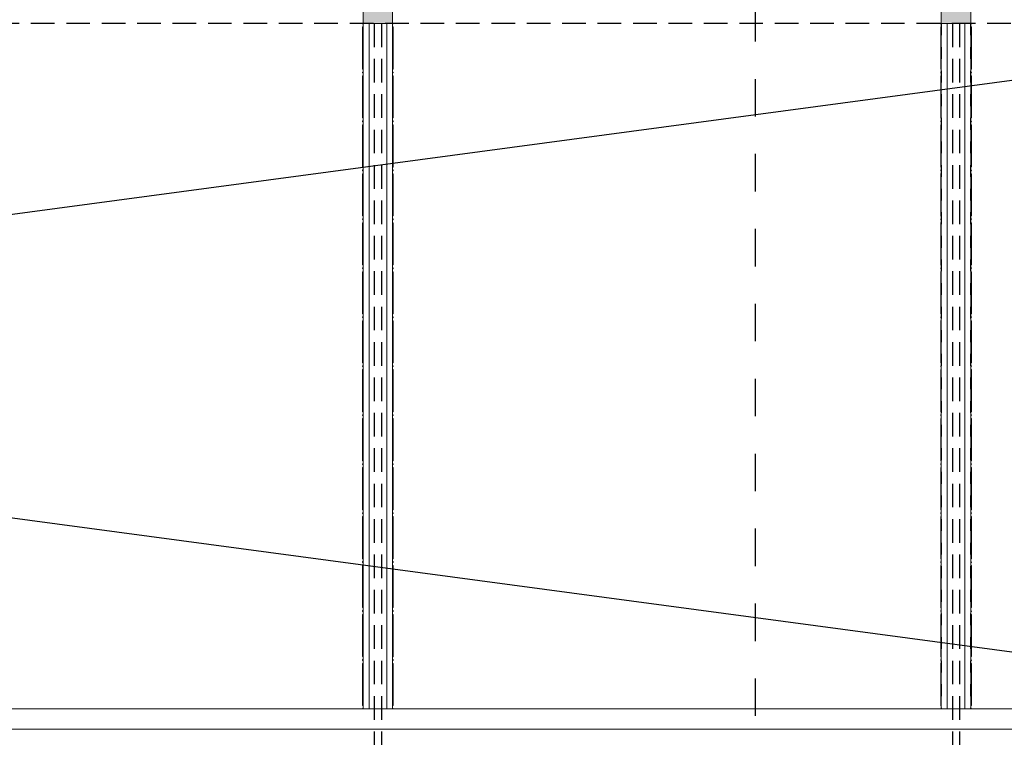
# Model space of a CAD drawing. Header units: metres. Extents: x -18231 to -17951, y 15132 to 15402.
# Tile 108 of 144: x -18131.1 to -18122.76, y 15322.66 to 15328.74. Entities that reach past the tile are written whole.
import ezdxf

# ---------------------------------------------------------------- set-up
doc = ezdxf.new("R2010")
doc.units = ezdxf.units.M
for name, pattern in [('Oculto', [7.14375, 4.7625, -2.38125]), ('Trazo', [6.35, 3.175, -3.175]), ('Trazo pequeño', [3, 2, -1])]:
    doc.linetypes.add(name, pattern=pattern)
doc.layers.get('0').update_dxf_attribs({"color": 1})
for name, color, linetype in [('ABERTURAS', 1, 'Continuous'), ('COTAS', 1, 'Continuous'), ('PROYECTADAS', 2, 'Continuous'), ('TEXTOS', 1, 'Continuous')]:
    doc.layers.add(name, color=color, linetype=linetype)
for name, color, linetype, lineweight in [('I-FURN', 30, 'Continuous', 18), ('S-BEAM', 12, 'Continuous', 18), ('S-COLS', 52, 'Continuous', 18)]:
    doc.layers.add(name, color=color, linetype=linetype, lineweight=lineweight)
doc.styles.add('Romans', font='arial.ttf', dxfattribs={"height": 0.2})
doc.dimstyles.get("Standard").update_dxf_attribs({"dimtxt": 0.2, "dimasz": 0.18, "dimexe": 0.18, "dimexo": 0.0625, "dimgap": 0.09, "dimtad": 0, "dimzin": 0, "dimdsep": 46, "dimtxsty": 'Romans', "dimblk": 'OBLIQUE', "dimcen": 0.09, "dimse1": 1, "dimse2": 1, "dimadec": 0, "dimazin": 0, "dimtfac": 1, "dimtofl": 0, "dimtmove": 2, "dimatfit": 2, "dimldrblk": 'OBLIQUE', "dimfxl": 1, "dimtolj": 1, "dimtzin": 0, "dimarcsym": 0})

# ---------------------------------------------------------------- blocks, each defined once
blk = doc.blocks.new('Pilar rectangular hormigón - 250 x 560 mm 2-475783-Nivel 1')
at = {"layer": 'S-COLS'}
for p, q in [((125, 280), (-125, 280)), ((-125, 280), (-125, -280)), ((125, -280), (125, 280)), ((-125, -280), (-82.5, -280)), ((82.5, -280), (125, -280))]:
    blk.add_line(p, q, dxfattribs=at)
blk = doc.blocks.new('Baranda n1 - Baranda n1-434861-Nivel 1')
at = {"layer": 'I-FURN'}
for p, q in [((-22643.2, -3163.6), (20586.8, -3163.6)), ((20586.8, -3333.6), (-22643.2, -3333.6))]:
    blk.add_line(p, q, dxfattribs=at)
blk = doc.blocks.new('Calibre delgado-Ángulos - L140 x 40-473297-Nivel 1')
at = {"layer": 'S-BEAM'}
for p, q in [((-2900, -50), (-2900, 0)), ((-2900, 0), (2900, 0)), ((2900, 0), (2900, -50)), ((-2900, -50), (2900, -50))]:
    blk.add_line(p, q, dxfattribs=at)
at = {"layer": 'S-BEAM', "linetype": 'Oculto'}
blk.add_line((-2900, -1.5875), (2900, -1.5875), dxfattribs=at)
blk = doc.blocks.new('HSS-Tubo estructural redondo - HSS 0_01-474938-Nivel 1')
at = {"layer": 'S-BEAM'}
for radius, start, end in [(5, 90, 180), (5, 180, 270), (4, 90, 180), (4, 180, 270)]:
    blk.add_arc((-18703.2, -9134.5), radius, start, end, dxfattribs=at)
blk = doc.blocks.new('HSS-Tubo estructural redondo - HSS 0_01-V63-Nivel 1')
at = {"layer": 'S-BEAM'}
for radius in [5, 4]:
    blk.add_arc((-18703.2, -3333.6), radius, 180, 270, dxfattribs=at)
blk = doc.blocks.new('HSS-Tubo estructural redondo - HSS 0_01-474939-Nivel 1')
at = {"layer": 'S-BEAM'}
blk.add_line((-18708.2, -8751.8), (-18708.2, -9102.7), dxfattribs=at)
for centre, major_axis, start_param, end_param in [((-18703.2, -8751.8), (5, 0), 1.570796, 3.141593), ((-18703.2, -9102.7), (5, 0), 1.570796, 3.141593), ((-18703.2, -9102.7), (5, 0), 3.141593, 4.712389), ((-18703.2, -9102.7), (4, 0), 1.570796, 3.141593), ((-18703.2, -9102.7), (4, 0), 3.141593, 4.712389)]:
    blk.add_ellipse(centre, major_axis=major_axis, ratio=0.769976, start_param=start_param, end_param=end_param, dxfattribs=at)
blk = doc.blocks.new('HSS-Tubo estructural redondo - HSS 0_01-V64-Nivel 1')
at = {"layer": 'S-BEAM'}
blk.add_line((-18708.2, -8337.5), (-18708.2, -8688.4), dxfattribs=at)
for centre, major_axis, start_param, end_param in [((-18703.2, -8337.5), (-5, 0), 4.712389, 6.283185), ((-18703.2, -8337.5), (5, 0), 3.141593, 4.712389), ((-18703.2, -8337.5), (4, 0), 1.570796, 3.141593), ((-18703.2, -8337.5), (4, 0), 3.141593, 4.712389), ((-18703.2, -8688.4), (5, 0), 3.141593, 4.712389)]:
    blk.add_ellipse(centre, major_axis=major_axis, ratio=0.769976, start_param=start_param, end_param=end_param, dxfattribs=at)
blk = doc.blocks.new('Calibre delgado-Ángulos - L140 x 40-475031-Nivel 1')
at = {"layer": 'S-BEAM'}
for p, q in [((-2900, 0), (-2900, 50)), ((2900, 50), (-2900, 50)), ((2900, 0), (-2900, 0)), ((2900, 50), (2900, 0))]:
    blk.add_line(p, q, dxfattribs=at)
at = {"layer": 'S-BEAM', "linetype": 'Oculto'}
blk.add_line((-2900, 1.5875), (2900, 1.5875), dxfattribs=at)
blk = doc.blocks.new('HSS-Tubo estructural redondo - HSS 0_01-475032-Nivel 1')
at = {"layer": 'S-BEAM'}
for radius, start, end in [(5, 0, 90), (4, 0, 90), (5, 270, 0), (4, 270, 0)]:
    blk.add_arc((-18453.2, -9134.5), radius, start, end, dxfattribs=at)
blk = doc.blocks.new('HSS-Tubo estructural redondo - HSS 0_01-V65-Nivel 1')
at = {"layer": 'S-BEAM'}
for radius, end in [(5, 360), (4, 0)]:
    blk.add_arc((-18453.2, -3333.6), radius, 270, end, dxfattribs=at)
blk = doc.blocks.new('HSS-Tubo estructural redondo - HSS 0_01-475033-Nivel 1')
at = {"layer": 'S-BEAM'}
blk.add_line((-18448.2, -9102.7), (-18448.2, -8751.8), dxfattribs=at)
for centre, major_axis, start_param, end_param in [((-18453.2, -8751.8), (-5, 0), 3.141593, 4.712389), ((-18453.2, -9102.7), (5, 0), 0, 1.570796), ((-18453.2, -9102.7), (4, 0), 0, 1.570796), ((-18453.2, -9102.7), (5, 0), 4.712389, 6.283185), ((-18453.2, -9102.7), (4, 0), 4.712389, 6.283185)]:
    blk.add_ellipse(centre, major_axis=major_axis, ratio=0.769976, start_param=start_param, end_param=end_param, dxfattribs=at)
blk = doc.blocks.new('HSS-Tubo estructural redondo - HSS 0_01-V66-Nivel 1')
at = {"layer": 'S-BEAM'}
blk.add_line((-18448.2, -8688.4), (-18448.2, -8337.5), dxfattribs=at)
for centre, major_axis, start_param, end_param in [((-18453.2, -8337.5), (5, 0), 0, 1.570796), ((-18453.2, -8337.5), (4, 0), 0, 1.570796), ((-18453.2, -8337.5), (-5, 0), 1.570796, 3.141593), ((-18453.2, -8337.5), (4, 0), 4.712389, 6.283185), ((-18453.2, -8688.4), (5, 0), 4.712389, 6.283185)]:
    blk.add_ellipse(centre, major_axis=major_axis, ratio=0.769976, start_param=start_param, end_param=end_param, dxfattribs=at)
blk = doc.blocks.new('_Oblique')
at = {"color": 0, "linetype": 'ByBlock', "lineweight": -2}
blk.add_line((-0.5, -0.5), (0.5, 0.5), dxfattribs=at)
blk = doc.blocks.new('*D1044')
at = {"layer": 'COTAS', "color": 0, "lineweight": -2, "transparency": 16777216}
for p, q in [((-18173.2812, 15332.1446), (-18173.2812, 15327.8718)), ((-18173.2812, 15322.9003), (-18173.2812, 15327.1731))]:
    blk.add_line(p, q, dxfattribs=at)
at = {"layer": 'Defpoints', "color": 0, "transparency": 16777216}
for p in [(-18122.8644, 15332.1446), (-18173.2812, 15322.9003), (-18122.8644, 15322.9003)]:
    blk.add_point(p, dxfattribs=at)
at = {"layer": 'COTAS', "color": 0, "lineweight": -2, "transparency": 16777216, "xscale": 0.18, "yscale": 0.18, "zscale": 0.18}
for p, rotation in [((-18173.2812, 15332.1446), 90), ((-18173.2812, 15322.9003), 270)]:
    blk.add_blockref('_Oblique', p, dxfattribs=dict(at, rotation=rotation))
at = {"layer": 'COTAS', "color": 0, "transparency": 16777216, "insert": (-18173.2812, 15327.5224), "char_height": 0.2, "attachment_point": 5, "rotation": 90, "style": 'Romans'}
blk.add_mtext('\\A1;9.24', dxfattribs=at)
blk = doc.blocks.new('*D1045')
at = {"layer": 'COTAS', "color": 0, "lineweight": -2, "transparency": 16777216}
for p, q in [((-18173.6983, 15322.7701), (-18173.6983, 15322.9501)), ((-18173.2812, 15322.9003), (-18173.2812, 15322.3896)), ((-18173.2812, 15322.6449), (-18173.6983, 15322.7701))]:
    blk.add_line(p, q, dxfattribs=at)
at = {"layer": 'Defpoints', "color": 0, "transparency": 16777216}
for p in [(-18122.8644, 15322.9003), (-18173.2812, 15322.3896), (-18122.8644, 15322.3896)]:
    blk.add_point(p, dxfattribs=at)
at = {"layer": 'COTAS', "color": 0, "lineweight": -2, "transparency": 16777216, "xscale": 0.18, "yscale": 0.18, "zscale": 0.18}
for p, rotation in [((-18173.2812, 15322.9003), 90), ((-18173.2812, 15322.3896), 270)]:
    blk.add_blockref('_Oblique', p, dxfattribs=dict(at, rotation=rotation))
at = {"layer": 'COTAS', "color": 0, "transparency": 16777216, "insert": (-18173.6983, 15323.2805), "char_height": 0.2, "attachment_point": 5, "rotation": 90, "style": 'Romans'}
blk.add_mtext('\\A1;0.51', dxfattribs=at)
blk = doc.blocks.new('*D1058')
at = {"layer": 'COTAS', "color": 0, "lineweight": -2, "transparency": 16777216}
for p, q in [((-18172.2812, 15332.6446), (-18172.2812, 15318.7782)), ((-18172.2812, 15304.0531), (-18172.2812, 15317.9195))]:
    blk.add_line(p, q, dxfattribs=at)
at = {"layer": 'Defpoints', "color": 0, "transparency": 16777216}
for p in [(-18172.2812, 15332.6446), (-18118.6928, 15332.6446), (-18118.6928, 15304.0531)]:
    blk.add_point(p, dxfattribs=at)
at = {"layer": 'COTAS', "color": 0, "lineweight": -2, "transparency": 16777216, "xscale": 0.18, "yscale": 0.18, "zscale": 0.18}
for p, rotation in [((-18172.2812, 15332.6446), 90), ((-18172.2812, 15304.0531), 270)]:
    blk.add_blockref('_Oblique', p, dxfattribs=dict(at, rotation=rotation))
at = {"layer": 'COTAS', "color": 0, "transparency": 16777216, "insert": (-18172.2812, 15318.3488), "char_height": 0.2, "attachment_point": 5, "rotation": 90, "style": 'Romans'}
blk.add_mtext('\\A1;28.59', dxfattribs=at)

msp = doc.modelspace()

# ---------------------------------------------------------------- hatches: boundary and pattern name
at = {"layer": 'ABERTURAS'}
h = msp.add_hatch(color=256, dxfattribs=at)
h.dxf.hatch_style = 1
h.paths.add_polyline_path([(-18128.1868, 15328.7097), (-18127.9364, 15328.7097), (-18127.9364, 15329.2705), (-18127.979, 15329.2705), (-18128.1868, 15329.2705)])
h = msp.add_hatch(color=256, dxfattribs=at)
h.dxf.hatch_style = 1
h.paths.add_polyline_path([(-18123.0392, 15329.2705), (-18123.0818, 15329.2705), (-18123.2896, 15329.2705), (-18123.2896, 15328.7097), (-18123.0392, 15328.7097)])

# ---------------------------------------------------------------- linework, layer by layer
for p, q in [((-18119.1, 15328.7093), (-18162.3871, 15322.9003)), ((-18162.3512, 15328.7093), (-18119.0934, 15322.9003))]:
    msp.add_line(p, q)
at = {"layer": 'PROYECTADAS', "linetype": 'Trazo pequeño', "ltscale": 0.1}
msp.add_line((-18119.1, 15328.7093), (-18162.3512, 15328.7093), dxfattribs=at)
at = {"layer": 'PROYECTADAS', "color": 253, "linetype": 'Trazo pequeño', "ltscale": 0.1}
for p, q in [((-18128.0916, 15328.7097), (-18128.0916, 15314.0779)), ((-18128.0316, 15328.7097), (-18128.0316, 15314.0779)), ((-18123.1944, 15328.7097), (-18123.1944, 15314.0779)), ((-18123.1344, 15328.7097), (-18123.1344, 15314.0779))]:
    msp.add_line(p, q, dxfattribs=at)
at = {"layer": 'TEXTOS', "linetype": 'Trazo', "ltscale": 0.1}
msp.add_line((-18124.8644, 15303.1564), (-18124.8644, 15334.068), dxfattribs=at)

# ---------------------------------------------------------------- block references
at = {"layer": 'I-FURN', "xscale": 0.00100147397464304, "yscale": 0.00100147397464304, "zscale": 0.00100147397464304, "rotation": 180}
msp.add_blockref('Baranda n1 - Baranda n1-434861-Nivel 1', (-18141.77, 15319.5618), dxfattribs=at)
at = {"layer": 'S-BEAM', "xscale": 0.00100147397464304, "yscale": 0.00100147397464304, "zscale": 0.00100147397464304}
for name, p, rotation in [('HSS-Tubo estructural redondo - HSS 0_01-475032-Nivel 1', (-18146.6672, 15319.5618), 180), ('Calibre delgado-Ángulos - L140 x 40-475031-Nivel 1', (-18128.1868, 15325.805), 270.0000000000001), ('Calibre delgado-Ángulos - L140 x 40-473297-Nivel 1', (-18127.9364, 15325.805), 269.9999999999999), ('HSS-Tubo estructural redondo - HSS 0_01-474938-Nivel 1', (-18146.6672, 15319.5618), 180), ('HSS-Tubo estructural redondo - HSS 0_01-475032-Nivel 1', (-18141.77, 15319.5618), 180), ('Calibre delgado-Ángulos - L140 x 40-475031-Nivel 1', (-18123.2896, 15325.805), 270.0000000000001), ('Calibre delgado-Ángulos - L140 x 40-473297-Nivel 1', (-18123.0392, 15325.805), 269.9999999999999), ('HSS-Tubo estructural redondo - HSS 0_01-474938-Nivel 1', (-18141.77, 15319.5618), 180), ('HSS-Tubo estructural redondo - HSS 0_01-475033-Nivel 1', (-18146.6672, 15319.5618), 180), ('HSS-Tubo estructural redondo - HSS 0_01-474939-Nivel 1', (-18146.6672, 15319.5618), 180), ('HSS-Tubo estructural redondo - HSS 0_01-475033-Nivel 1', (-18141.77, 15319.5618), 180), ('HSS-Tubo estructural redondo - HSS 0_01-474939-Nivel 1', (-18141.77, 15319.5618), 180), ('HSS-Tubo estructural redondo - HSS 0_01-475032-Nivel 1', (-18146.6672, 15319.1468), 180), ('HSS-Tubo estructural redondo - HSS 0_01-474938-Nivel 1', (-18146.6672, 15319.1468), 180), ('HSS-Tubo estructural redondo - HSS 0_01-475032-Nivel 1', (-18141.77, 15319.1468), 180), ('HSS-Tubo estructural redondo - HSS 0_01-474938-Nivel 1', (-18141.77, 15319.1468), 180), ('HSS-Tubo estructural redondo - HSS 0_01-V66-Nivel 1', (-18146.6672, 15319.5618), 180), ('HSS-Tubo estructural redondo - HSS 0_01-V64-Nivel 1', (-18146.6672, 15319.5618), 180), ('HSS-Tubo estructural redondo - HSS 0_01-V66-Nivel 1', (-18141.77, 15319.5618), 180), ('HSS-Tubo estructural redondo - HSS 0_01-V64-Nivel 1', (-18141.77, 15319.5618), 180), ('HSS-Tubo estructural redondo - HSS 0_01-475032-Nivel 1', (-18146.6672, 15318.7319), 180), ('HSS-Tubo estructural redondo - HSS 0_01-474938-Nivel 1', (-18146.6672, 15318.7319), 180), ('HSS-Tubo estructural redondo - HSS 0_01-475032-Nivel 1', (-18141.77, 15318.7319), 180), ('HSS-Tubo estructural redondo - HSS 0_01-474938-Nivel 1', (-18141.77, 15318.7319), 180), ('HSS-Tubo estructural redondo - HSS 0_01-475033-Nivel 1', (-18146.6672, 15318.7319), 180), ('HSS-Tubo estructural redondo - HSS 0_01-474939-Nivel 1', (-18146.6672, 15318.7319), 180), ('HSS-Tubo estructural redondo - HSS 0_01-475033-Nivel 1', (-18141.77, 15318.7319), 180), ('HSS-Tubo estructural redondo - HSS 0_01-474939-Nivel 1', (-18141.77, 15318.7319), 180), ('HSS-Tubo estructural redondo - HSS 0_01-475032-Nivel 1', (-18146.6672, 15318.3169), 180), ('HSS-Tubo estructural redondo - HSS 0_01-474938-Nivel 1', (-18146.6672, 15318.3169), 180), ('HSS-Tubo estructural redondo - HSS 0_01-475032-Nivel 1', (-18141.77, 15318.3169), 180), ('HSS-Tubo estructural redondo - HSS 0_01-474938-Nivel 1', (-18141.77, 15318.3169), 180), ('HSS-Tubo estructural redondo - HSS 0_01-V66-Nivel 1', (-18146.6672, 15318.7319), 180), ('HSS-Tubo estructural redondo - HSS 0_01-V64-Nivel 1', (-18146.6672, 15318.7319), 180), ('HSS-Tubo estructural redondo - HSS 0_01-V66-Nivel 1', (-18141.77, 15318.7319), 180), ('HSS-Tubo estructural redondo - HSS 0_01-V64-Nivel 1', (-18141.77, 15318.7319), 180), ('HSS-Tubo estructural redondo - HSS 0_01-475032-Nivel 1', (-18146.6672, 15317.902), 180), ('HSS-Tubo estructural redondo - HSS 0_01-474938-Nivel 1', (-18146.6672, 15317.902), 180), ('HSS-Tubo estructural redondo - HSS 0_01-475032-Nivel 1', (-18141.77, 15317.902), 180), ('HSS-Tubo estructural redondo - HSS 0_01-474938-Nivel 1', (-18141.77, 15317.902), 180), ('HSS-Tubo estructural redondo - HSS 0_01-475033-Nivel 1', (-18146.6672, 15317.902), 180), ('HSS-Tubo estructural redondo - HSS 0_01-474939-Nivel 1', (-18146.6672, 15317.902), 180), ('HSS-Tubo estructural redondo - HSS 0_01-475033-Nivel 1', (-18141.77, 15317.902), 180), ('HSS-Tubo estructural redondo - HSS 0_01-474939-Nivel 1', (-18141.77, 15317.902), 180), ('HSS-Tubo estructural redondo - HSS 0_01-475032-Nivel 1', (-18146.6672, 15317.487), 180), ('HSS-Tubo estructural redondo - HSS 0_01-474938-Nivel 1', (-18146.6672, 15317.487), 180), ('HSS-Tubo estructural redondo - HSS 0_01-475032-Nivel 1', (-18141.77, 15317.487), 180), ('HSS-Tubo estructural redondo - HSS 0_01-474938-Nivel 1', (-18141.77, 15317.487), 180), ('HSS-Tubo estructural redondo - HSS 0_01-V66-Nivel 1', (-18146.6672, 15317.902), 180), ('HSS-Tubo estructural redondo - HSS 0_01-V64-Nivel 1', (-18146.6672, 15317.902), 180), ('HSS-Tubo estructural redondo - HSS 0_01-V66-Nivel 1', (-18141.77, 15317.902), 180), ('HSS-Tubo estructural redondo - HSS 0_01-V64-Nivel 1', (-18141.77, 15317.902), 180), ('HSS-Tubo estructural redondo - HSS 0_01-475032-Nivel 1', (-18146.6672, 15317.0721), 180), ('HSS-Tubo estructural redondo - HSS 0_01-474938-Nivel 1', (-18146.6672, 15317.0721), 180), ('HSS-Tubo estructural redondo - HSS 0_01-475032-Nivel 1', (-18141.77, 15317.0721), 180), ('HSS-Tubo estructural redondo - HSS 0_01-474938-Nivel 1', (-18141.77, 15317.0721), 180), ('HSS-Tubo estructural redondo - HSS 0_01-475033-Nivel 1', (-18146.6672, 15317.0721), 180), ('HSS-Tubo estructural redondo - HSS 0_01-474939-Nivel 1', (-18146.6672, 15317.0721), 180), ('HSS-Tubo estructural redondo - HSS 0_01-475033-Nivel 1', (-18141.77, 15317.0721), 180), ('HSS-Tubo estructural redondo - HSS 0_01-474939-Nivel 1', (-18141.77, 15317.0721), 180), ('HSS-Tubo estructural redondo - HSS 0_01-475032-Nivel 1', (-18146.6672, 15316.6571), 180), ('HSS-Tubo estructural redondo - HSS 0_01-474938-Nivel 1', (-18146.6672, 15316.6571), 180), ('HSS-Tubo estructural redondo - HSS 0_01-475032-Nivel 1', (-18141.77, 15316.6571), 180), ('HSS-Tubo estructural redondo - HSS 0_01-474938-Nivel 1', (-18141.77, 15316.6571), 180), ('HSS-Tubo estructural redondo - HSS 0_01-V66-Nivel 1', (-18146.6672, 15317.0721), 180), ('HSS-Tubo estructural redondo - HSS 0_01-V64-Nivel 1', (-18146.6672, 15317.0721), 180), ('HSS-Tubo estructural redondo - HSS 0_01-V66-Nivel 1', (-18141.77, 15317.0721), 180), ('HSS-Tubo estructural redondo - HSS 0_01-V64-Nivel 1', (-18141.77, 15317.0721), 180), ('HSS-Tubo estructural redondo - HSS 0_01-475032-Nivel 1', (-18146.6672, 15316.2421), 180), ('HSS-Tubo estructural redondo - HSS 0_01-475033-Nivel 1', (-18146.6672, 15316.2421), 180), ('HSS-Tubo estructural redondo - HSS 0_01-474938-Nivel 1', (-18146.6672, 15316.2421), 180), ('HSS-Tubo estructural redondo - HSS 0_01-474939-Nivel 1', (-18146.6672, 15316.2421), 180), ('HSS-Tubo estructural redondo - HSS 0_01-475032-Nivel 1', (-18141.77, 15316.2421), 180), ('HSS-Tubo estructural redondo - HSS 0_01-475033-Nivel 1', (-18141.77, 15316.2421), 180), ('HSS-Tubo estructural redondo - HSS 0_01-474938-Nivel 1', (-18141.77, 15316.2421), 180), ('HSS-Tubo estructural redondo - HSS 0_01-474939-Nivel 1', (-18141.77, 15316.2421), 180), ('HSS-Tubo estructural redondo - HSS 0_01-475032-Nivel 1', (-18146.6672, 15315.8272), 180), ('HSS-Tubo estructural redondo - HSS 0_01-V66-Nivel 1', (-18146.6672, 15316.2421), 180), ('HSS-Tubo estructural redondo - HSS 0_01-474938-Nivel 1', (-18146.6672, 15315.8272), 180), ('HSS-Tubo estructural redondo - HSS 0_01-V64-Nivel 1', (-18146.6672, 15316.2421), 180), ('HSS-Tubo estructural redondo - HSS 0_01-475032-Nivel 1', (-18141.77, 15315.8272), 180), ('HSS-Tubo estructural redondo - HSS 0_01-V66-Nivel 1', (-18141.77, 15316.2421), 180), ('HSS-Tubo estructural redondo - HSS 0_01-474938-Nivel 1', (-18141.77, 15315.8272), 180), ('HSS-Tubo estructural redondo - HSS 0_01-V64-Nivel 1', (-18141.77, 15316.2421), 180), ('HSS-Tubo estructural redondo - HSS 0_01-475032-Nivel 1', (-18146.6672, 15315.4122), 180), ('HSS-Tubo estructural redondo - HSS 0_01-475033-Nivel 1', (-18146.6672, 15315.4122), 180), ('HSS-Tubo estructural redondo - HSS 0_01-474938-Nivel 1', (-18146.6672, 15315.4122), 180), ('HSS-Tubo estructural redondo - HSS 0_01-474939-Nivel 1', (-18146.6672, 15315.4122), 180), ('HSS-Tubo estructural redondo - HSS 0_01-475032-Nivel 1', (-18141.77, 15315.4122), 180), ('HSS-Tubo estructural redondo - HSS 0_01-475033-Nivel 1', (-18141.77, 15315.4122), 180), ('HSS-Tubo estructural redondo - HSS 0_01-474938-Nivel 1', (-18141.77, 15315.4122), 180), ('HSS-Tubo estructural redondo - HSS 0_01-474939-Nivel 1', (-18141.77, 15315.4122), 180), ('HSS-Tubo estructural redondo - HSS 0_01-475032-Nivel 1', (-18146.6672, 15314.9973), 180), ('HSS-Tubo estructural redondo - HSS 0_01-V66-Nivel 1', (-18146.6672, 15315.4122), 180), ('HSS-Tubo estructural redondo - HSS 0_01-474938-Nivel 1', (-18146.6672, 15314.9973), 180), ('HSS-Tubo estructural redondo - HSS 0_01-V64-Nivel 1', (-18146.6672, 15315.4122), 180), ('HSS-Tubo estructural redondo - HSS 0_01-475032-Nivel 1', (-18141.77, 15314.9973), 180), ('HSS-Tubo estructural redondo - HSS 0_01-V66-Nivel 1', (-18141.77, 15315.4122), 180), ('HSS-Tubo estructural redondo - HSS 0_01-474938-Nivel 1', (-18141.77, 15314.9973), 180), ('HSS-Tubo estructural redondo - HSS 0_01-V64-Nivel 1', (-18141.77, 15315.4122), 180), ('HSS-Tubo estructural redondo - HSS 0_01-475032-Nivel 1', (-18146.6672, 15314.5823), 180), ('HSS-Tubo estructural redondo - HSS 0_01-475033-Nivel 1', (-18146.6672, 15314.5823), 180), ('HSS-Tubo estructural redondo - HSS 0_01-474938-Nivel 1', (-18146.6672, 15314.5823), 180), ('HSS-Tubo estructural redondo - HSS 0_01-474939-Nivel 1', (-18146.6672, 15314.5823), 180), ('HSS-Tubo estructural redondo - HSS 0_01-475032-Nivel 1', (-18141.77, 15314.5823), 180), ('HSS-Tubo estructural redondo - HSS 0_01-475033-Nivel 1', (-18141.77, 15314.5823), 180), ('HSS-Tubo estructural redondo - HSS 0_01-474938-Nivel 1', (-18141.77, 15314.5823), 180), ('HSS-Tubo estructural redondo - HSS 0_01-474939-Nivel 1', (-18141.77, 15314.5823), 180), ('HSS-Tubo estructural redondo - HSS 0_01-475032-Nivel 1', (-18146.6672, 15314.1674), 180), ('HSS-Tubo estructural redondo - HSS 0_01-V66-Nivel 1', (-18146.6672, 15314.5823), 180), ('HSS-Tubo estructural redondo - HSS 0_01-474938-Nivel 1', (-18146.6672, 15314.1674), 180), ('HSS-Tubo estructural redondo - HSS 0_01-V64-Nivel 1', (-18146.6672, 15314.5823), 180), ('HSS-Tubo estructural redondo - HSS 0_01-475032-Nivel 1', (-18141.77, 15314.1674), 180), ('HSS-Tubo estructural redondo - HSS 0_01-V66-Nivel 1', (-18141.77, 15314.5823), 180), ('HSS-Tubo estructural redondo - HSS 0_01-474938-Nivel 1', (-18141.77, 15314.1674), 180), ('HSS-Tubo estructural redondo - HSS 0_01-V64-Nivel 1', (-18141.77, 15314.5823), 180), ('HSS-Tubo estructural redondo - HSS 0_01-V65-Nivel 1', (-18146.6672, 15319.5618), 180), ('HSS-Tubo estructural redondo - HSS 0_01-V63-Nivel 1', (-18146.6672, 15319.5618), 180), ('HSS-Tubo estructural redondo - HSS 0_01-V65-Nivel 1', (-18141.77, 15319.5618), 180), ('HSS-Tubo estructural redondo - HSS 0_01-V63-Nivel 1', (-18141.77, 15319.5618), 180)]:
    msp.add_blockref(name, p, dxfattribs=dict(at, rotation=rotation))
at = {"layer": 'S-COLS', "xscale": 0.00100147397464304, "yscale": 0.00100147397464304, "zscale": 0.00100147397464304, "rotation": 180}
for p in [(-18128.0616, 15328.9901), (-18123.1644, 15328.9901)]:
    msp.add_blockref('Pilar rectangular hormigón - 250 x 560 mm 2-475783-Nivel 1', p, dxfattribs=at)

# ---------------------------------------------------------------- dimensions: what is measured, and where the dimension line sits
at = {"layer": 'COTAS'}
dim = msp.add_linear_dim(base=(-18172.2812, 15332.6446), p1=(-18118.6928, 15304.0531), p2=(-18118.6928, 15332.6446), angle=270, dimstyle='Standard', dxfattribs=at)
dim.commit()
dim.dimension.update_dxf_attribs({"geometry": '*D1058', "text_midpoint": (-18172.2812, 15318.3488)})
for base, p1, p2, picture, middle in [((-18173.2812, 15322.9003), (-18122.8644, 15332.1446), (-18122.8644, 15322.9003), '*D1044', (-18173.2812, 15327.5224)), ((-18173.2812, 15322.3896), (-18122.8644, 15322.9003), (-18122.8644, 15322.3896), '*D1045', (-18173.6983, 15323.0401))]:
    dim = msp.add_linear_dim(base=base, p1=p1, p2=p2, angle=270, dimstyle='Standard', override={"dimtmove": 1}, dxfattribs=at)
    dim.commit()
    dim.dimension.update_dxf_attribs({"geometry": picture, "text_midpoint": middle})

doc.saveas('drawing.dxf')
